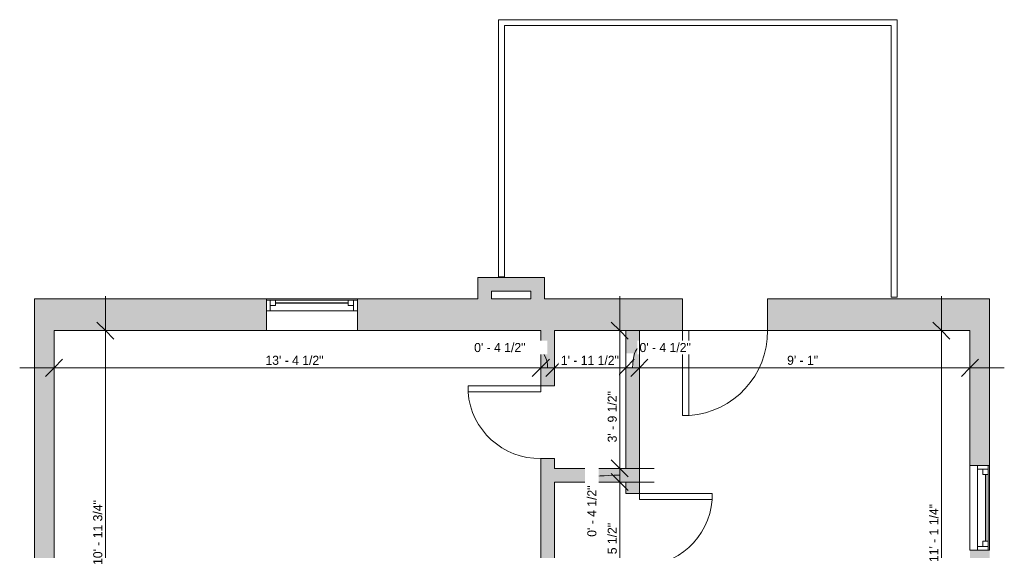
# Model space of a CAD drawing. Header units: inches. Extents: x -243 to 81, y -57 to 344.
# Tile 4 of 4: x -243 to 81, y 169 to 344. Entities that reach past the tile are written whole.
import ezdxf

# ---------------------------------------------------------------- set-up
doc = ezdxf.new("R2010")
doc.units = ezdxf.units.IN
doc.header["$MEASUREMENT"] = 0
for name, color, linetype, lineweight in [('A-ANNO-DIMS', 211, 'Continuous', 9), ('A-ANNO-DIMS-96', 211, 'Continuous', 9), ('A-DOOR', 31, 'Continuous', 9), ('A-FLOR', 192, 'Continuous', 9), ('A-FLOR-HRAL', 11, 'Continuous', 9), ('A-GLAZ', 151, 'Continuous', 9), ('A-WALL', 90, 'Continuous', 9), ('A-WALL-PATT', 111, 'Continuous', 9)]:
    doc.layers.add(name, color=color, linetype=linetype, lineweight=lineweight)
doc.styles.add('Inter', font='txt', dxfattribs={"height": 3})
doc.dimstyles.new('Linear_-_1_32__Inter__Imperial__SMALL', dxfattribs={"dimscale": 12, "dimtxt": 3.974399, "dimasz": 0.46875, "dimexe": 0.944882, "dimexo": 0.629921, "dimgap": 0, "dimtad": 1, "dimrnd": 0.25, "dimzin": 1, "dimdsep": 46, "dimlunit": 4, "dimtxsty": 'Inter', "dimblk1": 'OBLIQUE', "dimblk2": 'OBLIQUE', "dimsah": 1, "dimcen": 0.09, "dimdle": 0.944882, "dimazin": 0, "dimtfac": 1, "dimtdec": 4, "dimtix": 1, "dimtmove": 0, "dimatfit": 3, "dimfxl": 1, "dimtvp": 1, "dimtfill": 1, "dimfrac": 2, "dimtolj": 1, "dimtzin": 0, "dimarcsym": 2})
doc.dimstyles.new('Linear_-_1_32__Inter__Imperial__SMALL_1', dxfattribs={"dimscale": 12, "dimtxt": 3.974399, "dimasz": 0.46875, "dimexe": 0.944882, "dimexo": 0.629921, "dimgap": 0, "dimtad": 1, "dimrnd": 0.25, "dimzin": 1, "dimdsep": 46, "dimlunit": 4, "dimtxsty": 'Inter', "dimblk1": 'OBLIQUE', "dimblk2": 'OBLIQUE', "dimsah": 1, "dimcen": 0.09, "dimdle": 0.944882, "dimazin": 0, "dimtfac": 1, "dimtdec": 4, "dimtix": 1, "dimtmove": 1, "dimatfit": 3, "dimfxl": 1, "dimtvp": 1, "dimtfill": 1, "dimfrac": 2, "dimtolj": 1, "dimtzin": 0, "dimarcsym": 2})
doc.dimstyles.new('Linear_-_1_32__Inter__Imperial__SMALL_2', dxfattribs={"dimscale": 12, "dimtxt": 3.974399, "dimasz": 0.46875, "dimexe": 0.944882, "dimexo": 0.629921, "dimgap": 0, "dimtad": 1, "dimrnd": 0.25, "dimzin": 1, "dimdsep": 46, "dimlunit": 4, "dimtxsty": 'Inter', "dimblk1": 'OBLIQUE', "dimblk2": 'OBLIQUE', "dimsah": 1, "dimcen": 0.09, "dimdle": 0.944882, "dimazin": 0, "dimtfac": 1, "dimtdec": 4, "dimtix": 1, "dimtmove": 2, "dimatfit": 3, "dimfxl": 1, "dimtvp": 1, "dimtfill": 1, "dimfrac": 2, "dimtolj": 1, "dimtzin": 0, "dimarcsym": 2})

# ---------------------------------------------------------------- blocks, each defined once
blk = doc.blocks.new('Planitar - Single Door_Flush Panel - 2_-0_ x 6_-8_-3090164-103_1 - Second Floor DIM')
at = {"layer": 'A-DOOR', "lineweight": 18}
for p, q in [((9.99, -2.25), (9.99, -26.25)), ((12, -2.25), (9.99, -2.25)), ((12, -2.25), (12, -26.25)), ((12, -26.25), (9.99, -26.25))]:
    blk.add_line(p, q, dxfattribs=at)
at = {"layer": 'A-DOOR'}
blk.add_arc((11.77, -2.55), 23.77, 179.2767, 265.5217, dxfattribs=at)
blk = doc.blocks.new('Planitar - Single Door_Flush Panel - 2_-4_ x 6_-8_-3121757-103_1 - Second Floor DIM')
at = {"layer": 'A-DOOR', "lineweight": 18}
for p, q in [((11.99, 5.25), (11.99, 33.25)), ((14, 33.25), (11.99, 33.25)), ((14, 5.25), (14, 33.25)), ((14, 5.25), (11.99, 5.25))]:
    blk.add_line(p, q, dxfattribs=at)
at = {"layer": 'A-DOOR'}
blk.add_arc((13.77, 5.55), 27.77, 94.1354, 180.6191, dxfattribs=at)
blk = doc.blocks.new('Planitar - Single Door_Flush Panel - 2_-0_ x 6_-8_-3090138-103_1 - Second Floor DIM')
at = {"layer": 'A-DOOR', "lineweight": 18}
for p, q in [((9.99, 2.25), (9.99, 26.25)), ((12, 26.25), (9.99, 26.25)), ((12, 2.25), (12, 26.25)), ((12, 2.25), (9.99, 2.25))]:
    blk.add_line(p, q, dxfattribs=at)
at = {"layer": 'A-DOOR'}
blk.add_arc((11.77, 2.55), 23.77, 94.4783, 180.7233, dxfattribs=at)
blk = doc.blocks.new('Top Rail Type - Top Rail_Internal_-3092656-103_1 - Second Floor DIM')
at = {"layer": 'A-FLOR-HRAL'}
for p, q in [((-85.53, 258.79), (-85.53, 343.54)), ((-85.53, 343.54), (45.94, 343.54)), ((-83.56, 341.57), (-83.56, 258.79)), ((43.97, 341.57), (-83.56, 341.57)), ((43.97, 252.06), (43.97, 341.57)), ((45.94, 343.54), (45.94, 252.06)), ((-83.56, 258.79), (-85.53, 258.79)), ((45.94, 252.06), (43.97, 252.06))]:
    blk.add_line(p, q, dxfattribs=at)
blk = doc.blocks.new('Top Rail Type - Top Rail_Internal_-V1-103_1 - Second Floor DIM')
at = {"layer": 'A-FLOR-HRAL'}
for p, q in [((-85.53, 343.54), (45.94, 343.54)), ((-85.53, 258.79), (-85.53, 343.54)), ((-83.56, 341.57), (43.97, 341.57)), ((-83.56, 258.79), (-83.56, 341.57)), ((43.97, 341.57), (43.97, 252.06)), ((45.94, 343.54), (45.94, 252.06)), ((-85.53, 258.79), (-83.56, 258.79)), ((45.94, 252.06), (43.97, 252.06))]:
    blk.add_line(p, q, dxfattribs=at)
blk = doc.blocks.new('Planitar-Double-Hung-Single - 48_ x 42_-3121823-103_1 - Second Floor DIM')
at = {"layer": 'A-GLAZ', "lineweight": 18}
for p, q in [((-15, 5.25), (-15, -5.25)), ((-15, 4.75), (-12, 4.75)), ((-13.75, 4.75), (-13.75, 1.25)), ((-12, 4.75), (-12, 3)), ((-1.1875, 4.75), (1.1875, 4.75)), ((12, 4.75), (15, 4.75)), ((12, 4.75), (12, 3)), ((13.75, 4.75), (13.75, 1.25)), ((15, -5.25), (15, 5.25)), ((-15, 1.25), (-13.75, 1.25)), ((-13.75, 3), (-12, 3)), ((13.75, 3), (12, 3)), ((13.75, 1.25), (15, 1.25))]:
    blk.add_line(p, q, dxfattribs=at)
at = {"layer": 'A-GLAZ'}
for p, q in [((15, 5.25), (-15, 5.25)), ((-12, 4.75), (-1.1875, 4.75)), ((1.1875, 4.75), (12, 4.75)), ((13.75, 1.25), (-13.75, 1.25)), ((-15, -5.25), (15, -5.25))]:
    blk.add_line(p, q, dxfattribs=at)
at = {"layer": 'A-GLAZ', "lineweight": 25}
blk.add_line((-12, 3.875), (12, 3.875), dxfattribs=at)
blk = doc.blocks.new('Planitar-Double-Hung-Single - 48_ x 42_-3112368-103_1 - Second Floor DIM')
at = {"layer": 'A-GLAZ', "lineweight": 18}
for p, q in [((-14, 3.25), (-14, -3.25)), ((14, -3.25), (14, 3.25)), ((-14, 2.75), (-11, 2.75)), ((-12.75, 2.75), (-12.75, -0.75)), ((-12.75, 1), (-11, 1)), ((-11, 2.75), (-11, 1)), ((-1.1875, 2.75), (1.1875, 2.75)), ((11, 2.75), (14, 2.75)), ((11, 2.75), (11, 1)), ((12.75, 1), (11, 1)), ((12.75, 2.75), (12.75, -0.75)), ((-14, -0.75), (-12.75, -0.75)), ((12.75, -0.75), (14, -0.75))]:
    blk.add_line(p, q, dxfattribs=at)
at = {"layer": 'A-GLAZ'}
for p, q in [((14, 3.25), (-14, 3.25)), ((-11, 2.75), (-1.1875, 2.75)), ((1.1875, 2.75), (11, 2.75)), ((12.75, -0.75), (-12.75, -0.75)), ((-14, -3.25), (14, -3.25))]:
    blk.add_line(p, q, dxfattribs=at)
at = {"layer": 'A-GLAZ', "lineweight": 25}
blk.add_line((-11, 1.875), (11, 1.875), dxfattribs=at)
blk = doc.blocks.new('DIMBLOCK1-103_1 - Second Floor DIM')
at = {"layer": 'A-ANNO-DIMS-96'}
for p, q in [((-232.05, 225.15), (-232.05, 240.07)), ((-71.55, 225.15), (-71.55, 240.07)), ((-243.39, 228.73), (-71.55, 228.73)), ((-232.05, 228.73), (-232.05, 225.15)), ((-71.55, 228.73), (-71.55, 225.15))]:
    blk.add_line(p, q, dxfattribs=at)
at = {"layer": 'A-ANNO-DIMS-96', "lineweight": 35}
for p, q in [((-232.05, 228.73), (-229.23, 231.54)), ((-71.55, 228.73), (-68.73, 231.54)), ((-232.05, 228.73), (-234.86, 225.92)), ((-71.55, 228.73), (-74.36, 225.92))]:
    blk.add_line(p, q, dxfattribs=at)
at = {"layer": 'A-ANNO-DIMS-96', "color": 0, "insert": (-162.35, 232.72), "char_height": 3, "width": 25.3368, "attachment_point": 1, "line_spacing_factor": 0.9936, "style": 'Inter', "bg_fill": 3, "box_fill_scale": 1.25, "bg_fill_color": 256, "bg_fill_true_color": 13158600, "bg_fill_transparency": 0}
blk.add_mtext('13\' - 4 1/2"', dxfattribs=at)
blk = doc.blocks.new('_Oblique')
at = {"color": 0, "linetype": 'ByBlock', "lineweight": -2}
blk.add_line((-0.5, -0.5), (0.5, 0.5), dxfattribs=at)
blk = doc.blocks.new('DIMBLOCK2-103_1 - Second Floor DIM')
at = {"layer": 'A-ANNO-DIMS-96'}
for p, q in [((-71.55, 225.15), (-71.55, 240.07)), ((-67.05, 225.15), (-67.05, 240.07)), ((-71.55, 228.73), (-67.05, 228.73)), ((-71.55, 228.73), (-71.55, 225.15)), ((-67.05, 228.73), (-67.05, 225.15))]:
    blk.add_line(p, q, dxfattribs=at)
at = {"layer": 'A-ANNO-DIMS-96', "lineweight": 35}
for p, q in [((-71.55, 228.73), (-68.73, 231.54)), ((-67.05, 228.73), (-64.23, 231.54)), ((-71.55, 228.73), (-74.36, 225.92)), ((-67.05, 228.73), (-69.86, 225.92))]:
    blk.add_line(p, q, dxfattribs=at)
at = {"layer": 'A-ANNO-DIMS-96'}
blk.add_ellipse((-74.05, 228.73), major_axis=(0, 6.69), ratio=0.710128, start_param=4.712389, end_param=6.283185, dxfattribs=at)
at = {"layer": 'A-ANNO-DIMS-96', "color": 0, "insert": (-93.52, 236.93), "char_height": 3, "width": 23.3695, "attachment_point": 1, "line_spacing_factor": 0.9936, "style": 'Inter', "bg_fill": 3, "box_fill_scale": 1.25, "bg_fill_color": 256, "bg_fill_true_color": 13158600, "bg_fill_transparency": 0}
blk.add_mtext('0\' - 4 1/2"', dxfattribs=at)
blk = doc.blocks.new('DIMBLOCK3-103_1 - Second Floor DIM')
at = {"layer": 'A-ANNO-DIMS-96'}
for p, q in [((-67.05, 225.15), (-67.05, 240.07)), ((-43.55, 225.15), (-43.55, 240.07)), ((-67.05, 228.73), (-43.55, 228.73)), ((-67.05, 228.73), (-67.05, 225.15)), ((-43.55, 228.73), (-43.55, 225.15))]:
    blk.add_line(p, q, dxfattribs=at)
at = {"layer": 'A-ANNO-DIMS-96', "lineweight": 35}
for p, q in [((-67.05, 228.73), (-64.23, 231.54)), ((-43.55, 228.73), (-40.73, 231.54)), ((-67.05, 228.73), (-69.86, 225.92)), ((-43.55, 228.73), (-46.36, 225.92))]:
    blk.add_line(p, q, dxfattribs=at)
at = {"layer": 'A-ANNO-DIMS-96', "color": 0, "insert": (-64.94, 232.72), "char_height": 3, "width": 23.131, "attachment_point": 1, "line_spacing_factor": 0.9936, "style": 'Inter', "bg_fill": 3, "box_fill_scale": 1.25, "bg_fill_color": 256, "bg_fill_true_color": 13158600, "bg_fill_transparency": 0}
blk.add_mtext('1\' - 11 1/2"', dxfattribs=at)
blk = doc.blocks.new('DIMBLOCK4-103_1 - Second Floor DIM')
at = {"layer": 'A-ANNO-DIMS-96'}
for p, q in [((-43.55, 225.15), (-43.55, 240.07)), ((-39.05, 225.15), (-39.05, 240.07)), ((-43.55, 228.73), (-39.05, 228.73)), ((-43.55, 228.73), (-43.55, 225.15)), ((-39.05, 228.73), (-39.05, 225.15))]:
    blk.add_line(p, q, dxfattribs=at)
at = {"layer": 'A-ANNO-DIMS-96', "lineweight": 35}
for p, q in [((-43.55, 228.73), (-40.73, 231.54)), ((-39.05, 228.73), (-36.23, 231.54)), ((-43.55, 228.73), (-46.36, 225.92)), ((-39.05, 228.73), (-41.86, 225.92))]:
    blk.add_line(p, q, dxfattribs=at)
at = {"layer": 'A-ANNO-DIMS-96'}
blk.add_ellipse((-39, 228.73), major_axis=(0, 6.69), ratio=0.342736, start_param=0, end_param=1.570796, dxfattribs=at)
at = {"layer": 'A-ANNO-DIMS-96', "color": 0, "insert": (-39, 236.93), "char_height": 3, "width": 23.3695, "attachment_point": 1, "line_spacing_factor": 0.9936, "style": 'Inter', "bg_fill": 3, "box_fill_scale": 1.25, "bg_fill_color": 256, "bg_fill_true_color": 13158600, "bg_fill_transparency": 0}
blk.add_mtext('0\' - 4 1/2"', dxfattribs=at)
blk = doc.blocks.new('DIMBLOCK5-103_1 - Second Floor DIM')
at = {"layer": 'A-ANNO-DIMS-96'}
for p, q in [((-39.05, 225.15), (-39.05, 240.07)), ((69.95, 225.15), (69.95, 240.07)), ((-39.05, 228.73), (81.29, 228.73)), ((-39.05, 228.73), (-39.05, 225.15)), ((69.95, 228.73), (69.95, 225.15))]:
    blk.add_line(p, q, dxfattribs=at)
at = {"layer": 'A-ANNO-DIMS-96', "lineweight": 35}
for p, q in [((-39.05, 228.73), (-36.23, 231.54)), ((69.95, 228.73), (72.77, 231.54)), ((-39.05, 228.73), (-41.86, 225.92)), ((69.95, 228.73), (67.14, 225.92))]:
    blk.add_line(p, q, dxfattribs=at)
at = {"layer": 'A-ANNO-DIMS-96', "color": 0, "insert": (9.67, 232.72), "char_height": 3, "width": 13.8905, "attachment_point": 1, "line_spacing_factor": 0.9936, "style": 'Inter', "bg_fill": 3, "box_fill_scale": 1.25, "bg_fill_color": 256, "bg_fill_true_color": 13158600, "bg_fill_transparency": 0}
blk.add_mtext('9\' - 1"', dxfattribs=at)
blk = doc.blocks.new('DIMBLOCK8-103_1 - Second Floor DIM')
at = {"layer": 'A-ANNO-DIMS-96'}
for p, q in [((-215.14, 109.31), (-215.14, 252.34)), ((-211.56, 241), (-226.48, 241)), ((-215.14, 241), (-211.56, 241)), ((-211.56, 109.31), (-226.48, 109.31)), ((-215.14, 109.31), (-211.56, 109.31))]:
    blk.add_line(p, q, dxfattribs=at)
at = {"layer": 'A-ANNO-DIMS-96', "lineweight": 35}
for p, q in [((-215.14, 241), (-217.96, 243.81)), ((-215.14, 241), (-212.33, 238.19)), ((-215.14, 109.31), (-217.96, 112.12)), ((-215.14, 109.31), (-212.33, 106.49))]:
    blk.add_line(p, q, dxfattribs=at)
at = {"layer": 'A-ANNO-DIMS-96', "color": 0, "insert": (-219.14, 163.73), "char_height": 3, "width": 27.4234, "attachment_point": 1, "rotation": 90, "line_spacing_factor": 0.9936, "style": 'Inter', "bg_fill": 3, "box_fill_scale": 1.25, "bg_fill_color": 256, "bg_fill_true_color": 13158600, "bg_fill_transparency": 0}
blk.add_mtext('10\' - 11 3/4"', dxfattribs=at)
blk = doc.blocks.new('DIMBLOCK20-103_1 - Second Floor DIM')
at = {"layer": 'A-ANNO-DIMS-96'}
for p, q in [((60.57, 107.81), (60.57, 252.34)), ((64.15, 241), (49.23, 241)), ((60.57, 241), (64.15, 241)), ((64.15, 107.81), (49.23, 107.81)), ((60.57, 107.81), (64.15, 107.81))]:
    blk.add_line(p, q, dxfattribs=at)
at = {"layer": 'A-ANNO-DIMS-96', "lineweight": 35}
for p, q in [((60.57, 241), (57.76, 243.81)), ((60.57, 241), (63.38, 238.19)), ((60.57, 107.81), (57.76, 110.62)), ((60.57, 107.81), (63.38, 104.99))]:
    blk.add_line(p, q, dxfattribs=at)
at = {"layer": 'A-ANNO-DIMS-96', "color": 0, "insert": (56.58, 164.69), "char_height": 3, "width": 23.3099, "attachment_point": 1, "rotation": 90, "line_spacing_factor": 0.9936, "style": 'Inter', "bg_fill": 3, "box_fill_scale": 1.25, "bg_fill_color": 256, "bg_fill_true_color": 13158600, "bg_fill_transparency": 0}
blk.add_mtext('11\' - 1 1/4"', dxfattribs=at)
blk = doc.blocks.new('DIMBLOCK21-103_1 - Second Floor DIM')
at = {"layer": 'A-ANNO-DIMS-96'}
for p, q in [((-45.51, 252.34), (-45.51, 195.56)), ((-49.09, 241), (-34.17, 241)), ((-45.51, 241), (-49.09, 241)), ((-49.09, 195.56), (-34.17, 195.56)), ((-45.51, 195.56), (-49.09, 195.56))]:
    blk.add_line(p, q, dxfattribs=at)
at = {"layer": 'A-ANNO-DIMS-96', "lineweight": 35}
for p, q in [((-45.51, 241), (-48.32, 243.81)), ((-45.51, 241), (-42.7, 238.19)), ((-45.51, 195.56), (-48.32, 198.37)), ((-45.51, 195.56), (-42.7, 192.74))]:
    blk.add_line(p, q, dxfattribs=at)
at = {"layer": 'A-ANNO-DIMS-96', "color": 0, "insert": (-49.5, 204.15), "char_height": 3, "width": 23.131, "attachment_point": 1, "rotation": 90, "line_spacing_factor": 0.9936, "style": 'Inter', "bg_fill": 3, "box_fill_scale": 1.25, "bg_fill_color": 256, "bg_fill_true_color": 13158600, "bg_fill_transparency": 0}
blk.add_mtext('3\' - 9 1/2"', dxfattribs=at)
blk = doc.blocks.new('DIMBLOCK22-103_1 - Second Floor DIM')
at = {"layer": 'A-ANNO-DIMS-96', "lineweight": 35}
for p, q in [((-45.51, 195.56), (-48.32, 198.37)), ((-45.51, 195.56), (-42.7, 192.74)), ((-45.51, 191.06), (-48.32, 193.87)), ((-45.51, 191.06), (-42.7, 188.24))]:
    blk.add_line(p, q, dxfattribs=at)
at = {"layer": 'A-ANNO-DIMS-96'}
for p, q in [((-49.09, 195.56), (-34.17, 195.56)), ((-45.51, 195.56), (-49.09, 195.56)), ((-45.51, 195.56), (-45.51, 191.06)), ((-49.09, 191.06), (-34.17, 191.06)), ((-45.51, 191.06), (-49.09, 191.06))]:
    blk.add_line(p, q, dxfattribs=at)
blk.add_ellipse((-45.51, 192.5), major_axis=(-9.2, 0), ratio=0.087826, start_param=4.712389, end_param=6.283185, dxfattribs=at)
at = {"layer": 'A-ANNO-DIMS-96', "color": 0, "insert": (-56.22, 173.02), "char_height": 3, "width": 23.3695, "attachment_point": 1, "rotation": 90, "line_spacing_factor": 0.9936, "style": 'Inter', "bg_fill": 3, "box_fill_scale": 1.25, "bg_fill_color": 256, "bg_fill_true_color": 13158600, "bg_fill_transparency": 0}
blk.add_mtext('0\' - 4 1/2"', dxfattribs=at)
blk = doc.blocks.new('DIMBLOCK23-103_1 - Second Floor DIM')
at = {"layer": 'A-ANNO-DIMS-96', "lineweight": 35}
for p, q in [((-45.51, 191.06), (-48.32, 193.87)), ((-45.51, 191.06), (-42.7, 188.24)), ((-45.51, 149.56), (-48.32, 152.37)), ((-45.51, 149.56), (-42.7, 146.74))]:
    blk.add_line(p, q, dxfattribs=at)
at = {"layer": 'A-ANNO-DIMS-96'}
for p, q in [((-49.09, 191.06), (-34.17, 191.06)), ((-45.51, 191.06), (-49.09, 191.06)), ((-45.51, 191.06), (-45.51, 149.56)), ((-49.09, 149.56), (-34.17, 149.56)), ((-45.51, 149.56), (-49.09, 149.56))]:
    blk.add_line(p, q, dxfattribs=at)
at = {"layer": 'A-ANNO-DIMS-96', "color": 0, "insert": (-49.5, 160.69), "char_height": 3, "width": 23.0714, "attachment_point": 1, "rotation": 90, "line_spacing_factor": 0.9936, "style": 'Inter', "bg_fill": 3, "box_fill_scale": 1.25, "bg_fill_color": 256, "bg_fill_true_color": 13158600, "bg_fill_transparency": 0}
blk.add_mtext('3\' - 5 1/2"', dxfattribs=at)

msp = doc.modelspace()

# ---------------------------------------------------------------- hatches: boundary and pattern name
at = {"layer": 'A-WALL-PATT'}
for points in [[(-87.797, 251.5), (-87.797, 258.555), (-92.297, 258.555), (-92.297, 251.5)], [(-74.797, 254.055), (-70.297, 254.055), (-70.297, 258.555), (-87.797, 258.555), (-87.797, 254.055), (-79.334, 254.055)], [(-70.297, 241), (-70.297, 254.055), (-74.797, 254.055), (-74.797, 241), (-71.547, 241)], [(-238.547, -52.25), (-232.047, -52.25), (-232.047, 251.5), (-238.547, 251.5), (-238.547, 138.94)], [(-67.047, 191.055), (-43.547, 191.055), (-43.547, 195.555), (-67.047, 195.555)]]:
    msp.add_hatch(color=9, dxfattribs=at).paths.add_polyline_path(points, flags=0)
h = msp.add_hatch(color=9, dxfattribs=at)
h.paths.add_polyline_path([(-232.047, 241), (-162.047, 241), (-162.047, 251.5), (-232.047, 251.5)], flags=0)
h.paths.add_polyline_path([(-132.047, 241), (-74.797, 241), (-74.797, 251.5), (-132.047, 251.5)], flags=0)
h = msp.add_hatch(color=9, dxfattribs=at)
h.paths.add_polyline_path([(-67.047, 241), (-24.797, 241), (-24.797, 251.5), (-70.297, 251.47), (-70.297, 241)], flags=0)
h.paths.add_polyline_path([(76.453, 241), (76.453, 251.5), (3.203, 251.47), (3.203, 241), (69.953, 241)], flags=0)
h = msp.add_hatch(color=9, dxfattribs=at)
h.paths.add_polyline_path([(-67.047, 149.555), (-67.047, 198.805), (-71.547, 198.805), (-71.547, 149.555)], flags=0)
h.paths.add_polyline_path([(-67.047, 222.805), (-67.047, 241), (-71.547, 241), (-71.547, 222.805)], flags=0)
h = msp.add_hatch(color=9, dxfattribs=at)
h.paths.add_polyline_path([(-39.047, 145.655), (-39.047, 163.305), (-43.547, 163.305), (-43.547, 149.555), (-40.938, 149.555)], flags=0)
h.paths.add_polyline_path([(-43.547, 187.305), (-39.047, 187.305), (-39.047, 241), (-43.547, 241), (-43.547, 191.055)], flags=0)
h = msp.add_hatch(color=9, dxfattribs=at)
h.paths.add_polyline_path([(69.953, 103.305), (76.453, 103.305), (76.453, 168.555), (69.953, 168.555), (69.953, 107.805)], flags=0)
h.paths.add_polyline_path([(76.453, 196.555), (76.453, 241), (69.953, 241), (69.953, 196.555)], flags=0)

# ---------------------------------------------------------------- linework, layer by layer
at = {"layer": 'A-FLOR'}
msp.add_line((3.203, 241), (-24.797, 241), dxfattribs=at)
at = {"layer": 'A-WALL'}
for p, q in [((-92.297, 258.555), (-92.297, 251.5)), ((-70.297, 258.555), (-92.297, 258.555)), ((-70.297, 251.5), (-70.297, 258.555)), ((-87.797, 251.5), (-87.797, 254.055)), ((-87.797, 254.055), (-74.797, 254.055)), ((-74.797, 254.055), (-74.797, 251.5)), ((-238.547, 251.5), (-238.547, -52.25)), ((-162.047, 251.5), (-238.547, 251.5)), ((-92.297, 251.5), (-132.047, 251.5)), ((-74.797, 251.5), (-87.797, 251.5)), ((-24.797, 251.5), (-70.297, 251.5)), ((-24.797, 241), (-24.797, 251.5)), ((76.453, 251.5), (3.203, 251.5)), ((3.203, 251.5), (3.203, 241)), ((76.453, 196.555), (76.453, 251.5)), ((-232.047, 109.305), (-232.047, 241)), ((-232.047, 241), (-162.047, 241)), ((-132.047, 241), (-71.547, 241)), ((-71.547, 241), (-71.547, 222.805)), ((-67.047, 222.805), (-67.047, 241)), ((-67.047, 241), (-43.547, 241)), ((-43.547, 241), (-43.547, 195.555)), ((-39.047, 187.305), (-39.047, 241)), ((-39.047, 241), (-24.797, 241)), ((3.203, 241), (69.953, 241)), ((69.953, 241), (69.953, 196.555)), ((-71.547, 222.805), (-67.047, 222.805)), ((-67.047, 198.805), (-71.547, 198.805)), ((-71.547, 198.805), (-71.547, 141.055)), ((-67.047, 195.555), (-67.047, 198.805)), ((-43.547, 195.555), (-67.047, 195.555)), ((-67.047, 149.555), (-67.047, 191.055)), ((-67.047, 191.055), (-43.547, 191.055)), ((-43.547, 191.055), (-43.547, 187.305)), ((-43.547, 187.305), (-39.047, 187.305))]:
    msp.add_line(p, q, dxfattribs=at)

# ---------------------------------------------------------------- block references
at = {"layer": 'A-DOOR'}
for name, p, rotation in [('Planitar - Single Door_Flush Panel - 2_-4_ x 6_-8_-3121757-103_1 - Second Floor DIM', (-10.797, 246.25), 180), ('Planitar - Single Door_Flush Panel - 2_-0_ x 6_-8_-3090138-103_1 - Second Floor DIM', (-69.297, 210.805), 89.99999999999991), ('Planitar - Single Door_Flush Panel - 2_-0_ x 6_-8_-3090164-103_1 - Second Floor DIM', (-41.297, 175.305), 89.99999999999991)]:
    msp.add_blockref(name, p, dxfattribs=dict(at, rotation=rotation))
at = {"layer": 'A-FLOR-HRAL'}
for name in ['Top Rail Type - Top Rail_Internal_-3092656-103_1 - Second Floor DIM', 'Top Rail Type - Top Rail_Internal_-V1-103_1 - Second Floor DIM']:
    msp.add_blockref(name, (0, 0), dxfattribs=at)
at = {"layer": 'A-GLAZ'}
msp.add_blockref('Planitar-Double-Hung-Single - 48_ x 42_-3121823-103_1 - Second Floor DIM', (-147.047, 246.25), dxfattribs=at)
at = {"layer": 'A-GLAZ', "rotation": 269.9999999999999}
msp.add_blockref('Planitar-Double-Hung-Single - 48_ x 42_-3112368-103_1 - Second Floor DIM', (73.203, 182.555), dxfattribs=at)

# ---------------------------------------------------------------- next in the draw order: dimensions: what is measured, and where the dimension line sits
at = {"layer": 'A-ANNO-DIMS'}
dim = msp.add_linear_dim(base=(-71.547, 228.731), p1=(-232.047, 232.708), p2=(-71.547, 232.708), dimstyle='Linear_-_1_32__Inter__Imperial__SMALL', override={"dimpost": '<>', "dimfxl": 160.5}, dxfattribs=at)
dim.commit()
dim.dimension.update_dxf_attribs({"geometry": 'DIMBLOCK1-103_1 - Second Floor DIM', "text_midpoint": (-151.797, 230.527)})

# ---------------------------------------------------------------- next in the draw order: dimensions: what is measured, and where the dimension line sits
dim = msp.add_linear_dim(base=(-215.1444, 241), p1=(-219.1219, 109.3051), p2=(-219.1219, 241), angle=90, dimstyle='Linear_-_1_32__Inter__Imperial__SMALL', override={"dimpost": '<>', "dimfxl": 131.694882}, dxfattribs=at)
dim.commit()
dim.dimension.update_dxf_attribs({"geometry": 'DIMBLOCK8-103_1 - Second Floor DIM', "text_midpoint": (-216.9404, 175.1526)})
dim = msp.add_linear_dim(base=(-67.047, 228.731), p1=(-71.547, 232.708), p2=(-67.047, 232.708), dimstyle='Linear_-_1_32__Inter__Imperial__SMALL_1', override={"dimpost": '<>', "dimfxl": 4.5}, dxfattribs=at)
dim.commit()
dim.dimension.update_dxf_attribs({"geometry": 'DIMBLOCK2-103_1 - Second Floor DIM', "text_midpoint": (-81.839, 234.932), "dimtype": 160})

# ---------------------------------------------------------------- next in the draw order: dimensions: what is measured, and where the dimension line sits
dim = msp.add_linear_dim(base=(-43.547, 228.731), p1=(-67.047, 232.708), p2=(-43.547, 232.708), dimstyle='Linear_-_1_32__Inter__Imperial__SMALL', override={"dimpost": '<>', "dimfxl": 23.5}, dxfattribs=at)
dim.commit()
dim.dimension.update_dxf_attribs({"geometry": 'DIMBLOCK3-103_1 - Second Floor DIM', "text_midpoint": (-55.297, 230.527)})

# ---------------------------------------------------------------- next in the draw order: dimensions: what is measured, and where the dimension line sits
dim = msp.add_linear_dim(base=(-39.047, 228.731), p1=(-43.547, 232.708), p2=(-39.047, 232.708), dimstyle='Linear_-_1_32__Inter__Imperial__SMALL_1', override={"dimpost": '<>', "dimfxl": 4.5}, dxfattribs=at)
dim.commit()
dim.dimension.update_dxf_attribs({"geometry": 'DIMBLOCK4-103_1 - Second Floor DIM', "text_midpoint": (-27.319, 234.932), "dimtype": 160})

# ---------------------------------------------------------------- next in the draw order: dimensions: what is measured, and where the dimension line sits
dim = msp.add_linear_dim(base=(69.953, 228.731), p1=(-39.047, 232.708), p2=(69.953, 232.708), dimstyle='Linear_-_1_32__Inter__Imperial__SMALL', override={"dimpost": '<>', "dimfxl": 109}, dxfattribs=at)
dim.commit()
dim.dimension.update_dxf_attribs({"geometry": 'DIMBLOCK5-103_1 - Second Floor DIM', "text_midpoint": (15.453, 230.274)})

# ---------------------------------------------------------------- next in the draw order: dimensions: what is measured, and where the dimension line sits
dim = msp.add_linear_dim(base=(-45.5094, 195.5551), p1=(-41.5319, 241), p2=(-41.5319, 195.5551), angle=90, dimstyle='Linear_-_1_32__Inter__Imperial__SMALL_2', override={"dimpost": '<>', "dimfxl": 45.444882}, dxfattribs=at)
dim.commit()
dim.dimension.update_dxf_attribs({"geometry": 'DIMBLOCK21-103_1 - Second Floor DIM', "text_midpoint": (-47.503, 215.7131), "dimtype": 160, "text_rotation": 90})
dim = msp.add_linear_dim(base=(60.5693, 241), p1=(56.5918, 107.8051), p2=(56.5918, 241), angle=90, dimstyle='Linear_-_1_32__Inter__Imperial__SMALL', override={"dimpost": '<>', "dimfxl": 133.194882}, dxfattribs=at)
dim.commit()
dim.dimension.update_dxf_attribs({"geometry": 'DIMBLOCK20-103_1 - Second Floor DIM', "text_midpoint": (58.7733, 174.4026)})

# ---------------------------------------------------------------- next in the draw order: dimensions: what is measured, and where the dimension line sits
dim = msp.add_linear_dim(base=(-45.509, 191.055), p1=(-41.532, 195.555), p2=(-41.532, 191.055), angle=90, dimstyle='Linear_-_1_32__Inter__Imperial__SMALL_1', override={"dimpost": '<>', "dimfxl": 4.5}, dxfattribs=at)
dim.commit()
dim.dimension.update_dxf_attribs({"geometry": 'DIMBLOCK22-103_1 - Second Floor DIM', "text_midpoint": (-54.218, 184.707), "dimtype": 160, "text_rotation": 90})

# ---------------------------------------------------------------- next in the draw order: dimensions: what is measured, and where the dimension line sits
dim = msp.add_linear_dim(base=(-45.509, 149.555), p1=(-41.532, 191.055), p2=(-41.532, 149.555), angle=90, dimstyle='Linear_-_1_32__Inter__Imperial__SMALL', override={"dimpost": '<>', "dimfxl": 41.5}, dxfattribs=at)
dim.commit()
dim.dimension.update_dxf_attribs({"geometry": 'DIMBLOCK23-103_1 - Second Floor DIM', "text_midpoint": (-47.305, 170.305)})

doc.saveas('drawing.dxf')
